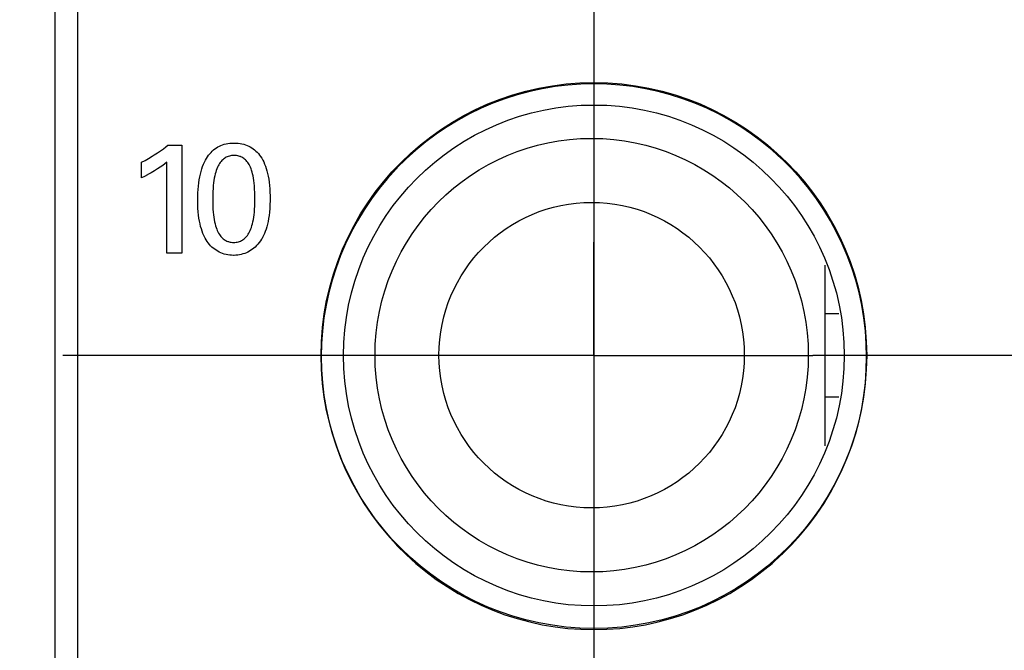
# Model space of a CAD drawing. Header units: inches. Extents: x 0.2 to 16.8, y 0.1 to 10.8.
# Tile 14 of 47: x 4.112 to 4.55, y 4.934 to 5.215. Entities that reach past the tile are written whole.
import ezdxf

# ---------------------------------------------------------------- set-up
doc = ezdxf.new("R2010")
doc.units = ezdxf.units.IN
doc.header["$LTSCALE"] = 0.935
doc.header["$MEASUREMENT"] = 0
doc.linetypes.add('CENTER', pattern=[0.6, 0.375, -0.075, 0.075, -0.075])
doc.layers.get('0').update_dxf_attribs({"linetype": 'CONTINUOUS'})
for name, color, linetype in [('ARTWORK', 7, 'CONTINUOUS'), ('DEFAULT_1', 7, 'CENTER'), ('DIMENSIONS', 7, 'CONTINUOUS')]:
    doc.layers.add(name, color=color, linetype=linetype)
doc.styles.get("Standard").update_dxf_attribs({"font": 'txt', "width": 0.8})
doc.dimstyles.new('DIMSTYLE_2', dxfattribs={"dimtxt": 0.125, "dimasz": 0.18, "dimexe": 0.18, "dimexo": 0.0625, "dimgap": 0.09, "dimtad": 0, "dimtih": 1, "dimtoh": 1, "dimdec": 3, "dimzin": 4, "dimdsep": 46, "dimtxsty": 'STANDARD', "dimblk": '_FILLED', "dimblk1": '_FILLED', "dimblk2": '_FILLED', "dimcen": 0.09, "dimadec": 0, "dimazin": 0, "dimtp": 0.001, "dimtm": 0.001, "dimtfac": 1, "dimtdec": 3, "dimtofl": 0, "dimtmove": 0, "dimatfit": 3, "dimldrblk": '_FILLED', "dimfxl": 1, "dimtolj": 1, "dimtzin": 4, "dimarcsym": 0})

# ---------------------------------------------------------------- blocks, each defined once
blk = doc.blocks.new('*D13')
at = {"layer": 'DIMENSIONS', "color": 2, "linetype": 'CONTINUOUS'}
blk.add_line((4.06847, 5.0655), (3.43997, 5.0655), dxfattribs=at)
at = {"layer": 'DIMENSIONS', "color": 2, "linetype": 'CONTINUOUS', "width": 0.8}
for s, p in [('[', (2.67747, 5.003)), (']', (3.27747, 5.003)), ('2X ', (1.75247, 5.003)), ('2.951', (2.05247, 5.003)), ('74.96', (2.77747, 5.003))]:
    blk.add_text(s, height=0.125, dxfattribs=at).set_placement(p)
blk = doc.blocks.new('_FILLED')
at = {"color": 0, "linetype": 'BYBLOCK'}
blk.add_solid([(0, 0), (-1, 0.1736), (-1, -0.1736)], dxfattribs=at)
blk = doc.blocks.new('*D14')
at = {"layer": 'DIMENSIONS', "color": 2, "linetype": 'CONTINUOUS'}
blk.add_line((4.06847, 4.7785), (3.43997, 4.7785), dxfattribs=at)
at = {"layer": 'DIMENSIONS', "color": 2, "linetype": 'CONTINUOUS', "width": 0.8}
for s, p in [('[', (2.67747, 4.716)), (']', (3.27747, 4.716)), ('2X ', (1.75247, 4.716)), ('3.238', (2.05247, 4.716)), ('82.25', (2.77747, 4.716))]:
    blk.add_text(s, height=0.125, dxfattribs=at).set_placement(p)
blk = doc.blocks.new('*D15')
at = {"layer": 'DIMENSIONS', "color": 2, "linetype": 'CONTINUOUS'}
blk.add_line((4.08347, 4.40027), (3.43997, 4.40027), dxfattribs=at)
at = {"layer": 'DIMENSIONS', "color": 2, "linetype": 'CONTINUOUS', "width": 0.8}
for s, p in [('[', (2.67747, 4.33777)), (']', (3.27747, 4.33777)), ('2X ', (1.75247, 4.33777)), ('3.616', (2.05247, 4.33777)), ('91.86', (2.77747, 4.33777))]:
    blk.add_text(s, height=0.125, dxfattribs=at).set_placement(p)
blk = doc.blocks.new('*D16')
at = {"layer": 'DIMENSIONS', "color": 2, "linetype": 'CONTINUOUS'}
blk.add_line((4.18497, 3.19738), (3.43997, 3.19738), dxfattribs=at)
at = {"layer": 'DIMENSIONS', "color": 2, "linetype": 'CONTINUOUS', "width": 0.8}
for s, p in [('[', (2.57747, 3.13488)), (']', (3.27747, 3.13488)), ('4.819', (1.95247, 3.13488)), ('122.41', (2.67747, 3.13488))]:
    blk.add_text(s, height=0.125, dxfattribs=at).set_placement(p)
blk = doc.blocks.new('*D21')
at = {"layer": 'DIMENSIONS', "color": 2, "linetype": 'CONTINUOUS'}
blk.add_line((4.36747, 7.012), (4.36747, 2.31488), dxfattribs=at)
at = {"layer": 'DIMENSIONS', "color": 2, "linetype": 'CONTINUOUS', "width": 0.8}
for s, p in [(']', (4.42997, 2.15238)), ('1.37', (4.42997, 1.75238)), ('[', (4.42997, 1.65238)), ('.054', (4.42997, 1.12738)), ('10X -', (4.42997, 0.62738))]:
    blk.add_text(s, height=0.125, rotation=90, dxfattribs=at).set_placement(p)
blk = doc.blocks.new('*D22')
at = {"layer": 'DIMENSIONS', "color": 2, "linetype": 'CONTINUOUS'}
blk.add_line((4.70147, 7.012), (4.70147, 2.31488), dxfattribs=at)
at = {"layer": 'DIMENSIONS', "color": 2, "linetype": 'CONTINUOUS', "width": 0.8}
for s, p in [(']', (4.76397, 2.15238)), ('7.11', (4.76397, 1.75238)), ('[', (4.76397, 1.65238)), ('.280', (4.76397, 1.12738)), ('9X ', (4.76397, 0.82738))]:
    blk.add_text(s, height=0.125, rotation=90, dxfattribs=at).set_placement(p)
blk = doc.blocks.new('*D23')
at = {"layer": 'DIMENSIONS', "color": 2, "linetype": 'CONTINUOUS'}
for p, q in [((4.70947, 4.33777), (4.70947, 2.88968)), ((4.70947, 2.88968), (4.88728, 2.61657)), ((4.88728, 2.61657), (4.88728, 2.31488))]:
    blk.add_line(p, q, dxfattribs=at)
at = {"layer": 'DIMENSIONS', "color": 2, "linetype": 'CONTINUOUS', "width": 0.8}
for s, p in [(']', (4.94978, 2.15238)), ('7.32', (4.94978, 1.75238)), ('[', (4.94978, 1.65238)), ('.288', (4.94978, 1.12738))]:
    blk.add_text(s, height=0.125, rotation=90, dxfattribs=at).set_placement(p)

msp = doc.modelspace()

# ---------------------------------------------------------------- linework, layer by layer
at = {"color": 7, "linetype": 'CONTINUOUS'}
for p, q in [((4.12747, 3.00238), (4.12747, 8.13864)), ((4.13747, 8.10864), (4.13747, 4.03864)), ((4.47047, 5.02529), (4.47047, 5.10571)), ((4.47047, 5.08415), (4.47651, 5.08415)), ((4.47047, 5.04715), (4.47655, 5.04715))]:
    msp.add_line(p, q, dxfattribs=at)
for centre, radius in [((4.36747, 5.0655), 0.1215), ((4.36747, 5.0655), 0.1115), ((4.36647, 5.06565), 0.0965), ((4.36647, 5.06565), 0.068)]:
    msp.add_circle(centre, radius, dxfattribs=at)
at = {"layer": 'ARTWORK', "color": 7, "linetype": 'CONTINUOUS'}
for p, q in [((4.3445, 5.18425), (4.33889, 5.18303)), ((4.35017, 5.18519), (4.3445, 5.18425)), ((4.3559, 5.18587), (4.35017, 5.18519)), ((4.36167, 5.18628), (4.3559, 5.18587)), ((4.36748, 5.18642), (4.36167, 5.18628)), ((4.37329, 5.18628), (4.36748, 5.18642)), ((4.37905, 5.18587), (4.37329, 5.18628)), ((4.38478, 5.18519), (4.37905, 5.18587)), ((4.39045, 5.18425), (4.38478, 5.18519)), ((4.39607, 5.18303), (4.39045, 5.18425)), ((4.32787, 5.17981), (4.32249, 5.17781)), ((4.33334, 5.18155), (4.32787, 5.17981)), ((4.33889, 5.18303), (4.33334, 5.18155)), ((4.40161, 5.18155), (4.39607, 5.18303)), ((4.40708, 5.17981), (4.40161, 5.18155)), ((4.41246, 5.17781), (4.40708, 5.17981)), ((4.31721, 5.17556), (4.31203, 5.17305)), ((4.32249, 5.17781), (4.31721, 5.17556)), ((4.41775, 5.17556), (4.41246, 5.17781)), ((4.42292, 5.17305), (4.41775, 5.17556)), ((4.31203, 5.17305), (4.30697, 5.1703)), ((4.42798, 5.1703), (4.42292, 5.17305)), ((4.30204, 5.1673), (4.29726, 5.16408)), ((4.30697, 5.1703), (4.30204, 5.1673)), ((4.43291, 5.1673), (4.42798, 5.1703)), ((4.4377, 5.16407), (4.43291, 5.1673)), ((4.29726, 5.16408), (4.29262, 5.16062)), ((4.44233, 5.16061), (4.4377, 5.16407)), ((4.1745, 5.15667), (4.17573, 5.15755)), ((4.17573, 5.15755), (4.17679, 5.15836)), ((4.17679, 5.15836), (4.17769, 5.1591)), ((4.17769, 5.1591), (4.18387, 5.1591)), ((4.18387, 5.1591), (4.18387, 5.11106)), ((4.19807, 5.15701), (4.19868, 5.15749)), ((4.19868, 5.15749), (4.19931, 5.15793)), ((4.19931, 5.15793), (4.19996, 5.15832)), ((4.19996, 5.15832), (4.20064, 5.15868)), ((4.20064, 5.15868), (4.20134, 5.159)), ((4.20134, 5.159), (4.20207, 5.15928)), ((4.20207, 5.15928), (4.20283, 5.15951)), ((4.20283, 5.15951), (4.20362, 5.15971)), ((4.20362, 5.15971), (4.20445, 5.15987)), ((4.20445, 5.15987), (4.2053, 5.15998)), ((4.2053, 5.15998), (4.2062, 5.16005)), ((4.2062, 5.16005), (4.20713, 5.16007)), ((4.20713, 5.16007), (4.20808, 5.16005)), ((4.20808, 5.16005), (4.209, 5.15998)), ((4.209, 5.15998), (4.20987, 5.15987)), ((4.20987, 5.15987), (4.21072, 5.15971)), ((4.21072, 5.15971), (4.21152, 5.15951)), ((4.21152, 5.15951), (4.21229, 5.15928)), ((4.21229, 5.15928), (4.21304, 5.159)), ((4.21304, 5.159), (4.21375, 5.15869)), ((4.21375, 5.15869), (4.21443, 5.15833)), ((4.21443, 5.15833), (4.21509, 5.15794)), ((4.21509, 5.15794), (4.21572, 5.15751)), ((4.21572, 5.15751), (4.21633, 5.15703)), ((4.29262, 5.16062), (4.28815, 5.15694)), ((4.4468, 5.15694), (4.44233, 5.16061)), ((4.16757, 5.15236), (4.16914, 5.15325)), ((4.16914, 5.15325), (4.17071, 5.15419)), ((4.17071, 5.15419), (4.17167, 5.15478)), ((4.17167, 5.15478), (4.17314, 5.15574)), ((4.17314, 5.15574), (4.1745, 5.15667)), ((4.19443, 5.15238), (4.19489, 5.15319)), ((4.19489, 5.15319), (4.19537, 5.15395)), ((4.19537, 5.15395), (4.19587, 5.15465)), ((4.19587, 5.15465), (4.19639, 5.15531)), ((4.19639, 5.15531), (4.19693, 5.15592)), ((4.19693, 5.15592), (4.19749, 5.15649)), ((4.19749, 5.15649), (4.19807, 5.15701)), ((4.20289, 5.15324), (4.2025, 5.15294)), ((4.2033, 5.1535), (4.20289, 5.15324)), ((4.20372, 5.15373), (4.2033, 5.1535)), ((4.20416, 5.15394), (4.20372, 5.15373)), ((4.20462, 5.15411), (4.20416, 5.15394)), ((4.20509, 5.15425), (4.20462, 5.15411)), ((4.20558, 5.15436), (4.20509, 5.15425)), ((4.2061, 5.15445), (4.20558, 5.15436)), ((4.20663, 5.1545), (4.2061, 5.15445)), ((4.20719, 5.15451), (4.20663, 5.1545)), ((4.20776, 5.1545), (4.20719, 5.15451)), ((4.2083, 5.15445), (4.20776, 5.1545)), ((4.20882, 5.15437), (4.2083, 5.15445)), ((4.20932, 5.15425), (4.20882, 5.15437)), ((4.20979, 5.15411), (4.20932, 5.15425)), ((4.21002, 5.15403), (4.20979, 5.15411)), ((4.21024, 5.15394), (4.21002, 5.15403)), ((4.21068, 5.15374), (4.21024, 5.15394)), ((4.21109, 5.15351), (4.21068, 5.15374)), ((4.21149, 5.15325), (4.21109, 5.15351)), ((4.21188, 5.15296), (4.21149, 5.15325)), ((4.21633, 5.15703), (4.21692, 5.15652)), ((4.21692, 5.15652), (4.21748, 5.15596)), ((4.21748, 5.15596), (4.21802, 5.15536)), ((4.21802, 5.15536), (4.21854, 5.15472)), ((4.21854, 5.15472), (4.21903, 5.15402)), ((4.21903, 5.15402), (4.2195, 5.15328)), ((4.2195, 5.15328), (4.21995, 5.15248)), ((4.28815, 5.15694), (4.28386, 5.15306)), ((4.45109, 5.15305), (4.4468, 5.15694)), ((4.16602, 5.15153), (4.16757, 5.15236)), ((4.16602, 5.14459), (4.16602, 5.15153)), ((4.17429, 5.14935), (4.17304, 5.14852)), ((4.1754, 5.15013), (4.17429, 5.14935)), ((4.17637, 5.15086), (4.1754, 5.15013)), ((4.1772, 5.15153), (4.17637, 5.15086)), ((4.1772, 5.11106), (4.1772, 5.15153)), ((4.19285, 5.14856), (4.1932, 5.1496)), ((4.1932, 5.1496), (4.19359, 5.15059)), ((4.19359, 5.15059), (4.194, 5.15151)), ((4.194, 5.15151), (4.19443, 5.15238)), ((4.19982, 5.14926), (4.19954, 5.1486)), ((4.20011, 5.14987), (4.19982, 5.14926)), ((4.20041, 5.15043), (4.20011, 5.14987)), ((4.20073, 5.15095), (4.20041, 5.15043)), ((4.20106, 5.15142), (4.20073, 5.15095)), ((4.2014, 5.15186), (4.20106, 5.15142)), ((4.20176, 5.15225), (4.2014, 5.15186)), ((4.20212, 5.15262), (4.20176, 5.15225)), ((4.2025, 5.15294), (4.20212, 5.15262)), ((4.21225, 5.15264), (4.21188, 5.15296)), ((4.21261, 5.15228), (4.21225, 5.15264)), ((4.21295, 5.15189), (4.21261, 5.15228)), ((4.21328, 5.15146), (4.21295, 5.15189)), ((4.2136, 5.15099), (4.21328, 5.15146)), ((4.21391, 5.15048), (4.2136, 5.15099)), ((4.2142, 5.14992), (4.21391, 5.15048)), ((4.21448, 5.14931), (4.2142, 5.14992)), ((4.21475, 5.14865), (4.21448, 5.14931)), ((4.21995, 5.15248), (4.22038, 5.15163)), ((4.22038, 5.15163), (4.22078, 5.15073)), ((4.22078, 5.15073), (4.22116, 5.14977)), ((4.22116, 5.14977), (4.22151, 5.14874)), ((4.22151, 5.14874), (4.22183, 5.14766)), ((4.27975, 5.14897), (4.27938, 5.14858)), ((4.28386, 5.15306), (4.27975, 5.14897)), ((4.45149, 5.15268), (4.45109, 5.15305)), ((4.45557, 5.14857), (4.45149, 5.15268)), ((4.16723, 5.14518), (4.16602, 5.14459)), ((4.16859, 5.14589), (4.16723, 5.14518)), ((4.16881, 5.14601), (4.16859, 5.14589)), ((4.17026, 5.14682), (4.16881, 5.14601)), ((4.17169, 5.14767), (4.17026, 5.14682)), ((4.17304, 5.14852), (4.17169, 5.14767)), ((4.1917, 5.14373), (4.19194, 5.14504)), ((4.19194, 5.14504), (4.19221, 5.14628)), ((4.19221, 5.14628), (4.19251, 5.14745)), ((4.19251, 5.14745), (4.19285, 5.14856)), ((4.1984, 5.14446), (4.19823, 5.14343)), ((4.19859, 5.14541), (4.1984, 5.14446)), ((4.1988, 5.1463), (4.19859, 5.14541)), ((4.19903, 5.14713), (4.1988, 5.1463)), ((4.19928, 5.14789), (4.19903, 5.14713)), ((4.19954, 5.1486), (4.19928, 5.14789)), ((4.215, 5.14794), (4.21475, 5.14865)), ((4.21524, 5.14716), (4.215, 5.14794)), ((4.21546, 5.14632), (4.21524, 5.14716)), ((4.21566, 5.14541), (4.21546, 5.14632)), ((4.21584, 5.14442), (4.21566, 5.14541)), ((4.21601, 5.14335), (4.21584, 5.14442)), ((4.22183, 5.14766), (4.22213, 5.14651)), ((4.22213, 5.14651), (4.22239, 5.14529)), ((4.22239, 5.14529), (4.22262, 5.144)), ((4.27938, 5.14858), (4.27549, 5.14428)), ((4.45946, 5.14428), (4.45557, 5.14857)), ((4.19119, 5.13942), (4.19132, 5.14092)), ((4.19132, 5.14092), (4.19149, 5.14236)), ((4.19149, 5.14236), (4.1917, 5.14373)), ((4.19795, 5.14115), (4.19784, 5.13988)), ((4.19807, 5.14233), (4.19795, 5.14115)), ((4.19823, 5.14343), (4.19807, 5.14233)), ((4.21615, 5.1422), (4.21601, 5.14335)), ((4.21627, 5.14095), (4.21615, 5.1422)), ((4.21637, 5.13959), (4.21627, 5.14095)), ((4.22262, 5.144), (4.22281, 5.14264)), ((4.22281, 5.14264), (4.22297, 5.14122)), ((4.22297, 5.14122), (4.2231, 5.13972)), ((4.27549, 5.14428), (4.27182, 5.13981)), ((4.46314, 5.13981), (4.45946, 5.14428)), ((4.19102, 5.13457), (4.19104, 5.13624)), ((4.19104, 5.13624), (4.19109, 5.13786)), ((4.19109, 5.13786), (4.19119, 5.13942)), ((4.19771, 5.13705), (4.19769, 5.13546)), ((4.19776, 5.13852), (4.19771, 5.13705)), ((4.19784, 5.13988), (4.19776, 5.13852)), ((4.21644, 5.13812), (4.21637, 5.13959)), ((4.21648, 5.13653), (4.21644, 5.13812)), ((4.2165, 5.135), (4.21648, 5.13653)), ((4.2231, 5.13972), (4.22318, 5.13816)), ((4.22318, 5.13816), (4.22322, 5.13652)), ((4.22322, 5.13652), (4.22323, 5.13563)), ((4.22323, 5.13563), (4.22322, 5.13445)), ((4.27182, 5.13981), (4.26836, 5.13518)), ((4.4666, 5.13517), (4.46314, 5.13981)), ((4.19102, 5.13453), (4.19102, 5.13457)), ((4.19104, 5.13273), (4.19102, 5.13453)), ((4.19111, 5.13104), (4.19104, 5.13273)), ((4.19769, 5.13546), (4.19768, 5.13487)), ((4.19768, 5.13487), (4.19769, 5.13356)), ((4.19769, 5.13356), (4.19774, 5.13206)), ((4.19774, 5.13206), (4.19781, 5.13067)), ((4.21635, 5.13058), (4.21643, 5.13192)), ((4.21643, 5.13192), (4.21648, 5.13334)), ((4.21648, 5.13334), (4.2165, 5.13486)), ((4.2165, 5.13486), (4.2165, 5.135)), ((4.22317, 5.13262), (4.22308, 5.13091)), ((4.22322, 5.13445), (4.22317, 5.13262)), ((4.26836, 5.13518), (4.26513, 5.13039)), ((4.46983, 5.13039), (4.4666, 5.13517)), ((4.19122, 5.12946), (4.19111, 5.13104)), ((4.19137, 5.12798), (4.19122, 5.12946)), ((4.19155, 5.1266), (4.19137, 5.12798)), ((4.19781, 5.13067), (4.1979, 5.12937)), ((4.1979, 5.12937), (4.19803, 5.12816)), ((4.19803, 5.12816), (4.19817, 5.12703)), ((4.19817, 5.12703), (4.19834, 5.12598)), ((4.2158, 5.12601), (4.21597, 5.12704)), ((4.21597, 5.12704), (4.21612, 5.12814)), ((4.21612, 5.12814), (4.21625, 5.12932)), ((4.21625, 5.12932), (4.21635, 5.13058)), ((4.22278, 5.12784), (4.22258, 5.12646)), ((4.22295, 5.12932), (4.22278, 5.12784)), ((4.22308, 5.13091), (4.22295, 5.12932)), ((4.26513, 5.13039), (4.26214, 5.12547)), ((4.47282, 5.12546), (4.46983, 5.13039)), ((4.19177, 5.1253), (4.19155, 5.1266)), ((4.19203, 5.12407), (4.19177, 5.1253)), ((4.19231, 5.12292), (4.19203, 5.12407)), ((4.19263, 5.12184), (4.19231, 5.12292)), ((4.19834, 5.12598), (4.19853, 5.12501)), ((4.19853, 5.12501), (4.19874, 5.1241)), ((4.19874, 5.1241), (4.19896, 5.12327)), ((4.19896, 5.12327), (4.19921, 5.12249)), ((4.19921, 5.12249), (4.19947, 5.12177)), ((4.21465, 5.12182), (4.21491, 5.12254)), ((4.21491, 5.12254), (4.21516, 5.12331)), ((4.21516, 5.12331), (4.21539, 5.12415)), ((4.21539, 5.12415), (4.21561, 5.12504)), ((4.21561, 5.12504), (4.2158, 5.12601)), ((4.22179, 5.12281), (4.22146, 5.12174)), ((4.22208, 5.12395), (4.22179, 5.12281)), ((4.22235, 5.12516), (4.22208, 5.12395)), ((4.22258, 5.12646), (4.22235, 5.12516)), ((4.26214, 5.12547), (4.25938, 5.12041)), ((4.47557, 5.1204), (4.47282, 5.12546)), ((4.19297, 5.1208), (4.19263, 5.12184)), ((4.19335, 5.11981), (4.19297, 5.1208)), ((4.19377, 5.11885), (4.19335, 5.11981)), ((4.19414, 5.11807), (4.19377, 5.11885)), ((4.19431, 5.11773), (4.19414, 5.11807)), ((4.19947, 5.12177), (4.19974, 5.12111)), ((4.19974, 5.12111), (4.20003, 5.12049)), ((4.20003, 5.12049), (4.20033, 5.11993)), ((4.20033, 5.11993), (4.20064, 5.11941)), ((4.20064, 5.11941), (4.20096, 5.11893)), ((4.20096, 5.11893), (4.2013, 5.1185)), ((4.2013, 5.1185), (4.20165, 5.1181)), ((4.20165, 5.1181), (4.20202, 5.11774)), ((4.21206, 5.11775), (4.21243, 5.11812)), ((4.21243, 5.11812), (4.21278, 5.11852)), ((4.21278, 5.11852), (4.21313, 5.11896)), ((4.21313, 5.11896), (4.21346, 5.11944)), ((4.21346, 5.11944), (4.21377, 5.11996)), ((4.21377, 5.11996), (4.21408, 5.12053)), ((4.21408, 5.12053), (4.21437, 5.12115)), ((4.21437, 5.12115), (4.21465, 5.12182)), ((4.21987, 5.11804), (4.21964, 5.11763)), ((4.22031, 5.11889), (4.21987, 5.11804)), ((4.22072, 5.11978), (4.22031, 5.11889)), ((4.22111, 5.12073), (4.22072, 5.11978)), ((4.22146, 5.12174), (4.22111, 5.12073)), ((4.25938, 5.12041), (4.25688, 5.11523)), ((4.47808, 5.11522), (4.47557, 5.1204)), ((4.19472, 5.117), (4.19431, 5.11773)), ((4.19517, 5.1163), (4.19472, 5.117)), ((4.19566, 5.11562), (4.19517, 5.1163)), ((4.19618, 5.11498), (4.19566, 5.11562)), ((4.19673, 5.11437), (4.19618, 5.11498)), ((4.19731, 5.11379), (4.19673, 5.11437)), ((4.19792, 5.11326), (4.19731, 5.11379)), ((4.20202, 5.11774), (4.20239, 5.11741)), ((4.20239, 5.11741), (4.20278, 5.11712)), ((4.20278, 5.11712), (4.20318, 5.11685)), ((4.20318, 5.11685), (4.2036, 5.11662)), ((4.2036, 5.11662), (4.20404, 5.11642)), ((4.20404, 5.11642), (4.20449, 5.11625)), ((4.20449, 5.11625), (4.20472, 5.11617)), ((4.20472, 5.11617), (4.20496, 5.1161)), ((4.20496, 5.1161), (4.20545, 5.11599)), ((4.20545, 5.11599), (4.20596, 5.11591)), ((4.20596, 5.11591), (4.20649, 5.11586)), ((4.20649, 5.11586), (4.20705, 5.11584)), ((4.20705, 5.11584), (4.2076, 5.11586)), ((4.2076, 5.11586), (4.20813, 5.11591)), ((4.20813, 5.11591), (4.20838, 5.11595)), ((4.20838, 5.11595), (4.20864, 5.11599)), ((4.20864, 5.11599), (4.20912, 5.1161)), ((4.20912, 5.1161), (4.20959, 5.11625)), ((4.20959, 5.11625), (4.21004, 5.11642)), ((4.21004, 5.11642), (4.21047, 5.11663)), ((4.21047, 5.11663), (4.21089, 5.11686)), ((4.21089, 5.11686), (4.21129, 5.11713)), ((4.21129, 5.11713), (4.21169, 5.11742)), ((4.21169, 5.11742), (4.21206, 5.11775)), ((4.21656, 5.11377), (4.21597, 5.11324)), ((4.2172, 5.1144), (4.21656, 5.11377)), ((4.2178, 5.11506), (4.2172, 5.1144)), ((4.21837, 5.11575), (4.2178, 5.11506)), ((4.2189, 5.11647), (4.21837, 5.11575)), ((4.2194, 5.11723), (4.2189, 5.11647)), ((4.21964, 5.11763), (4.2194, 5.11723)), ((4.25688, 5.11523), (4.25462, 5.10995)), ((4.48034, 5.10994), (4.47808, 5.11522)), ((4.18387, 5.11106), (4.1772, 5.11106)), ((4.19856, 5.11276), (4.19792, 5.11326)), ((4.19922, 5.11231), (4.19856, 5.11276)), ((4.1999, 5.11189), (4.19922, 5.11231)), ((4.20061, 5.11152), (4.1999, 5.11189)), ((4.20134, 5.11119), (4.20061, 5.11152)), ((4.20208, 5.1109), (4.20134, 5.11119)), ((4.20285, 5.11065), (4.20208, 5.1109)), ((4.20364, 5.11045), (4.20285, 5.11065)), ((4.20444, 5.11029), (4.20364, 5.11045)), ((4.20527, 5.11017), (4.20444, 5.11029)), ((4.20612, 5.1101), (4.20527, 5.11017)), ((4.20698, 5.11008), (4.20612, 5.1101)), ((4.20722, 5.11008), (4.20698, 5.11008)), ((4.208, 5.11012), (4.20722, 5.11008)), ((4.20881, 5.11019), (4.208, 5.11012)), ((4.20961, 5.11031), (4.20881, 5.11019)), ((4.2104, 5.11048), (4.20961, 5.11031)), ((4.21117, 5.11068), (4.2104, 5.11048)), ((4.21193, 5.11093), (4.21117, 5.11068)), ((4.21266, 5.11122), (4.21193, 5.11093)), ((4.21337, 5.11154), (4.21266, 5.11122)), ((4.21406, 5.11191), (4.21337, 5.11154)), ((4.21472, 5.11231), (4.21406, 5.11191)), ((4.21536, 5.11276), (4.21472, 5.11231)), ((4.21597, 5.11324), (4.21536, 5.11276)), ((4.25462, 5.10995), (4.25262, 5.10456)), ((4.48234, 5.10456), (4.48034, 5.10994)), ((4.25262, 5.10456), (4.25088, 5.0991)), ((4.48408, 5.09909), (4.48234, 5.10456)), ((4.25088, 5.0991), (4.2494, 5.09355)), ((4.48556, 5.09354), (4.48408, 5.09909)), ((4.2494, 5.09355), (4.24819, 5.08794)), ((4.48677, 5.08793), (4.48556, 5.09354)), ((4.24819, 5.08794), (4.24724, 5.08226)), ((4.48772, 5.08226), (4.48677, 5.08793)), ((4.24724, 5.08226), (4.24656, 5.07654)), ((4.48839, 5.07653), (4.48772, 5.08226)), ((4.24656, 5.07654), (4.24616, 5.07077)), ((4.4888, 5.07076), (4.48839, 5.07653)), ((4.24616, 5.07077), (4.24602, 5.06496)), ((4.48894, 5.06496), (4.4888, 5.07076)), ((4.24602, 5.06496), (4.24616, 5.05915)), ((4.4888, 5.05915), (4.48894, 5.06496)), ((4.24616, 5.05915), (4.24656, 5.05338)), ((4.48839, 5.05338), (4.4888, 5.05915)), ((4.24656, 5.05338), (4.24724, 5.04765)), ((4.48772, 5.04766), (4.48839, 5.05338)), ((4.24724, 5.04765), (4.24819, 5.04198)), ((4.48677, 5.04198), (4.48772, 5.04766)), ((4.24819, 5.04198), (4.2494, 5.03636)), ((4.48556, 5.03637), (4.48677, 5.04198)), ((4.2494, 5.03636), (4.25088, 5.03082)), ((4.48408, 5.03082), (4.48556, 5.03637)), ((4.25088, 5.03082), (4.25262, 5.02535)), ((4.48234, 5.02536), (4.48408, 5.03082)), ((4.25262, 5.02535), (4.25462, 5.01997)), ((4.48034, 5.01998), (4.48234, 5.02536)), ((4.25462, 5.01997), (4.25688, 5.01468)), ((4.47808, 5.01469), (4.48034, 5.01998)), ((4.25688, 5.01468), (4.25938, 5.00951)), ((4.47557, 5.00951), (4.47808, 5.01469)), ((4.25938, 5.00951), (4.26214, 5.00445)), ((4.47282, 5.00446), (4.47557, 5.00951)), ((4.26214, 5.00445), (4.26513, 4.99952)), ((4.46983, 4.99953), (4.47282, 5.00446)), ((4.26513, 4.99952), (4.26836, 4.99473)), ((4.4666, 4.99474), (4.46983, 4.99953)), ((4.26836, 4.99473), (4.27182, 4.9901)), ((4.46314, 4.99011), (4.4666, 4.99474)), ((4.27182, 4.9901), (4.27549, 4.98563)), ((4.45946, 4.98564), (4.46314, 4.99011)), ((4.27549, 4.98563), (4.27938, 4.98134)), ((4.45557, 4.98134), (4.45946, 4.98564)), ((4.27938, 4.98134), (4.27975, 4.98095)), ((4.27975, 4.98095), (4.28386, 4.97686)), ((4.45149, 4.97724), (4.45557, 4.98134)), ((4.28386, 4.97686), (4.28815, 4.97297)), ((4.4468, 4.97298), (4.45109, 4.97686)), ((4.45109, 4.97686), (4.45149, 4.97724)), ((4.28815, 4.97297), (4.29262, 4.9693)), ((4.29262, 4.9693), (4.29726, 4.96584)), ((4.4377, 4.96584), (4.44233, 4.9693)), ((4.44233, 4.9693), (4.4468, 4.97298)), ((4.29726, 4.96584), (4.30204, 4.96261)), ((4.43291, 4.96261), (4.4377, 4.96584)), ((4.30204, 4.96261), (4.30697, 4.95962)), ((4.42798, 4.95962), (4.43291, 4.96261)), ((4.30697, 4.95962), (4.31203, 4.95686)), ((4.31203, 4.95686), (4.31721, 4.95436)), ((4.41775, 4.95436), (4.42292, 4.95686)), ((4.42292, 4.95686), (4.42798, 4.95962)), ((4.31721, 4.95436), (4.32249, 4.9521)), ((4.32249, 4.9521), (4.32787, 4.9501)), ((4.40708, 4.9501), (4.41246, 4.9521)), ((4.41246, 4.9521), (4.41775, 4.95436)), ((4.32787, 4.9501), (4.33334, 4.94836)), ((4.33334, 4.94836), (4.33889, 4.94688)), ((4.39607, 4.94688), (4.40161, 4.94836)), ((4.40161, 4.94836), (4.40708, 4.9501)), ((4.33889, 4.94688), (4.3445, 4.94567)), ((4.3445, 4.94567), (4.35017, 4.94472)), ((4.35017, 4.94472), (4.3559, 4.94404)), ((4.3559, 4.94404), (4.36167, 4.94363)), ((4.36167, 4.94363), (4.36748, 4.9435)), ((4.36748, 4.9435), (4.37329, 4.94363)), ((4.37329, 4.94363), (4.37905, 4.94404)), ((4.37905, 4.94404), (4.38478, 4.94472)), ((4.38478, 4.94472), (4.39045, 4.94567)), ((4.39045, 4.94567), (4.39607, 4.94688))]:
    msp.add_line(p, q, dxfattribs=at)
at = {"layer": 'DEFAULT_1', "color": 7, "linetype": 'CENTER'}
for p, q in [((4.36747, 5.3525), (4.36747, 5.116)), ((4.36747, 5.0655), (4.36747, 5.116)), ((4.36747, 5.0655), (4.13097, 5.0655)), ((4.36747, 5.0655), (4.46497, 5.0655)), ((4.36747, 5.0655), (4.36747, 4.829)), ((4.70147, 5.0655), (4.46497, 5.0655))]:
    msp.add_line(p, q, dxfattribs=at)

# ---------------------------------------------------------------- dimensions: what is measured, and where the dimension line sits
at = {"layer": 'DIMENSIONS', "color": 2, "linetype": 'CONTINUOUS'}
for feature_location, offset, dtype, origin, text, picture, middle in [((4.06847, 5.0655), (-0.6285, 0), 0, (4.17797, 8.01664), '2X <>', '*D13', (2.56497, 5.0655)), ((4.06847, 4.7785), (-0.6285, 0), 0, (4.17797, 8.01664), '2X <>', '*D14', (2.56497, 4.7785)), ((4.08347, 4.40027), (-0.6435, 0), 0, (4.17797, 8.01664), '2X <>', '*D15', (2.56497, 4.40027)), ((4.36747, 7.012), (0, -4.69712), 1, (4.42147, 8.01664), '10X -<>', '*D21', (4.36747, 1.43988)), ((4.70147, 7.012), (0, -4.69712), 1, (4.42147, 8.01664), '9X <>', '*D22', (4.70147, 1.53988))]:
    dim = msp.add_ordinate_dim(feature_location=feature_location, offset=offset, dtype=dtype, origin=origin, text=text, dimstyle='DIMSTYLE_2', dxfattribs=at)
    dim.commit()
    dim.dimension.update_dxf_attribs({"geometry": picture, "text_midpoint": middle})
for feature_location, offset, origin, picture, middle in [((4.18497, 3.19738), (-0.745, 0), (4.17797, 8.01664), '*D16', (2.66497, 3.19738)), ((4.70947, 4.33777), (0.17781, -2.02289), (4.42147, 8.01664), '*D23', (4.88728, 1.68988))]:
    dim = msp.add_ordinate_dim(feature_location=feature_location, offset=offset, dtype=0, origin=origin, dimstyle='DIMSTYLE_2', dxfattribs=at)
    dim.commit()
    dim.dimension.update_dxf_attribs({"geometry": picture, "text_midpoint": middle})

doc.saveas('drawing.dxf')
